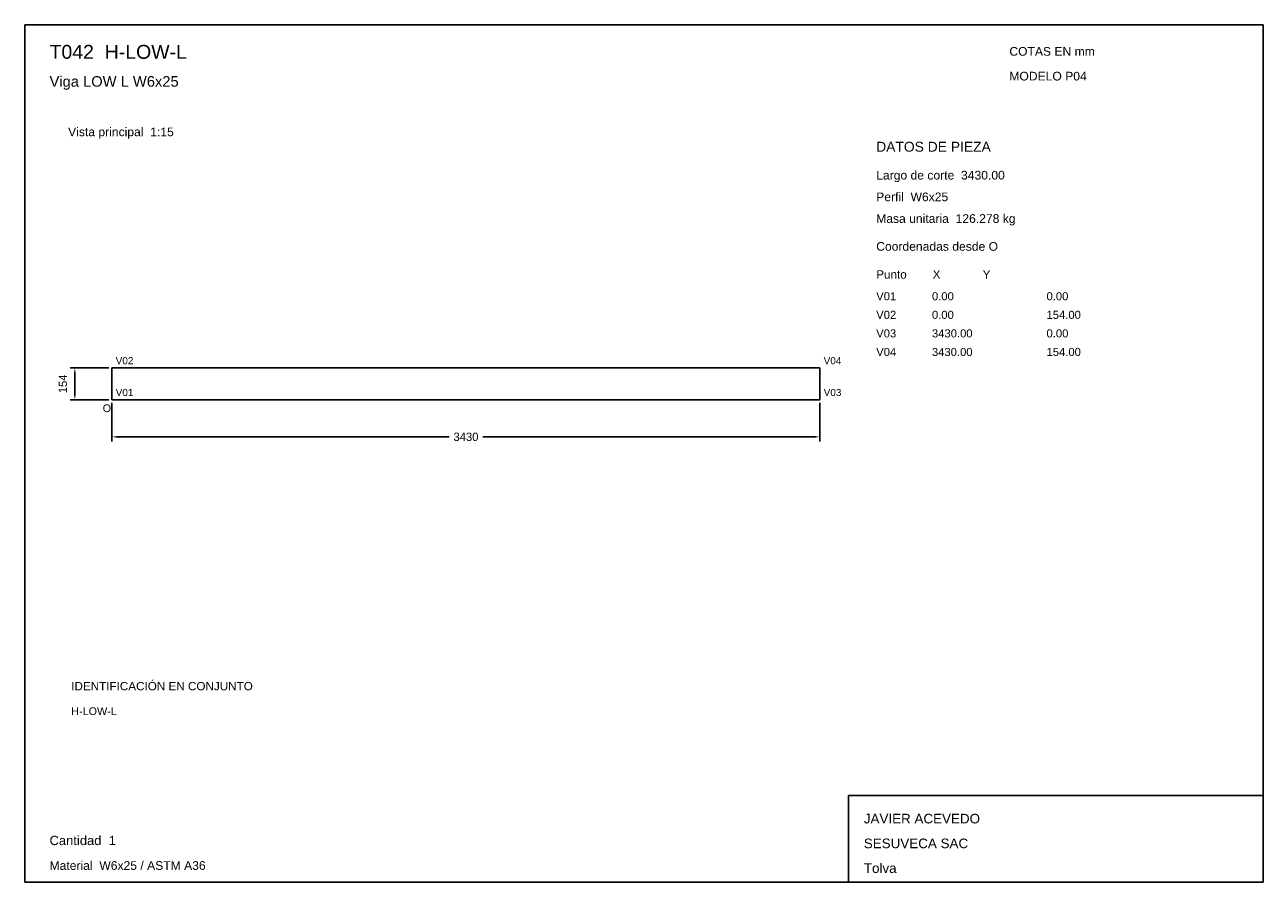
# Model space of a CAD drawing. Header units: millimetres. Extents: x 10 to 410, y 10 to 287.
import ezdxf

# ---------------------------------------------------------------- set-up
doc = ezdxf.new("R2010")
doc.units = ezdxf.units.MM
doc.styles.add('ARIAL', font='arial.ttf')
doc.dimstyles.get("Standard").update_dxf_attribs({"dimtxt": 2.5, "dimasz": 2.5, "dimexe": 1.25, "dimexo": 0.625, "dimtad": 1, "dimcen": 2.5, "dimazin": 3, "dimtfac": 1, "dimtmove": 0, "dimatfit": 3})

# ---------------------------------------------------------------- blocks, each defined once
blk = doc.blocks.new('_CLOSEDFILLED')
at = {"color": 0, "linetype": 'BYBLOCK'}
blk.add_solid([(-1, 0.16), (0, 0), (-1, -0.16)], dxfattribs=at)
blk = doc.blocks.new('*D1')
for p, q in [((38.17, 164.87), (38.17, 152.37)), ((266.83, 164.87), (266.83, 152.37)), ((40.17, 153.87), (147.1, 153.87)), ((157.9, 153.87), (264.83, 153.87))]:
    blk.add_line(p, q)
at = {"layer": 'Defpoints'}
for p in [(38.17, 165.87), (266.83, 165.87), (38.17, 153.87)]:
    blk.add_point(p, dxfattribs=at)
at = {"xscale": 2, "yscale": 2, "rotation": 180}
blk.add_blockref('_CLOSEDFILLED', (38.17, 153.87), dxfattribs=at)
at = {"xscale": 2, "yscale": 2}
blk.add_blockref('_CLOSEDFILLED', (266.83, 153.87), dxfattribs=at)
at = {"insert": (152.5, 153.87), "char_height": 2.7, "attachment_point": 5}
blk.add_mtext('3430', dxfattribs=at)
blk = doc.blocks.new('*D2')
for p, q in [((37.17, 176.13), (24.67, 176.13)), ((26.17, 167.87), (26.17, 174.13)), ((37.17, 165.87), (24.67, 165.87))]:
    blk.add_line(p, q)
at = {"layer": 'Defpoints'}
for p in [(38.17, 176.13), (26.17, 165.87), (38.17, 165.87)]:
    blk.add_point(p, dxfattribs=at)
at = {"xscale": 2, "yscale": 2}
for p, rotation in [((26.17, 176.13), 90), ((26.17, 165.87), 270)]:
    blk.add_blockref('_CLOSEDFILLED', p, dxfattribs=dict(at, rotation=rotation))
at = {"insert": (22.32, 171), "char_height": 2.7, "attachment_point": 5, "rotation": 90}
blk.add_mtext('154', dxfattribs=at)

msp = doc.modelspace()

# ---------------------------------------------------------------- linework, layer by layer
for p, q in [((410, 287), (10, 287)), ((10, 287), (10, 10)), ((410, 10), (410, 287)), ((410, 38), (276, 38)), ((276, 38), (276, 10)), ((410, 10), (410, 38)), ((10, 10), (410, 10)), ((276, 10), (410, 10))]:
    msp.add_line(p, q)
for points in [[(38.16667, 176.13333), (266.83333, 176.13333), (266.83333, 176.13333)], [(38.16667, 176.13333), (38.16667, 165.86667), (38.16667, 165.86667)], [(266.83333, 176.13333), (266.83333, 165.86667), (266.83333, 165.86667)], [(38.16667, 165.86667), (266.83333, 165.86667), (266.83333, 165.86667)]]:
    msp.add_lwpolyline(points)

# ---------------------------------------------------------------- texts
at = {"style": 'ARIAL'}
for s, height, p in [('T042  H-LOW-L', 4.5, (18, 276)), ('COTAS EN mm', 2.8, (328, 277)), ('Viga LOW L W6x25', 3.4, (18, 267)), ('MODELO P04', 2.8, (328, 269)), ('Vista principal  1:15', 2.8, (24, 251)), ('DATOS DE PIEZA', 3.2, (285, 246)), ('Largo de corte  3430.00', 2.8, (285, 237)), ('Perfil  W6x25', 2.8, (285, 230)), ('Masa unitaria  126.278 kg', 2.8, (285, 223)), ('Coordenadas desde O', 2.8, (285, 214)), ('Punto        X             Y', 2.7, (285, 205)), ('V01', 2.6, (285, 198)), ('0.00', 2.6, (303, 198)), ('0.00', 2.6, (340, 198)), ('V02', 2.6, (285, 192)), ('0.00', 2.6, (303, 192)), ('154.00', 2.6, (340, 192)), ('V03', 2.6, (285, 186)), ('3430.00', 2.6, (303, 186)), ('0.00', 2.6, (340, 186)), ('V04', 2.6, (285, 180)), ('3430.00', 2.6, (303, 180)), ('154.00', 2.6, (340, 180)), ('V02', 2.3, (39.36667, 177.33333)), ('V04', 2.3, (268.03333, 177.33333)), ('V01', 2.3, (39.36667, 167.06667)), ('V03', 2.3, (268.03333, 167.06667)), ('O', 2.5, (35.16667, 161.86667)), ('IDENTIFICACIÓN EN CONJUNTO', 2.7, (25, 72)), ('H-LOW-L', 2.5, (25, 64)), ('JAVIER ACEVEDO', 3.1, (281, 29)), ('Cantidad  1', 3, (18, 22)), ('SESUVECA SAC', 3.1, (281, 21)), ('Material  W6x25 / ASTM A36', 2.8, (18, 14)), ('Tolva', 3.1, (281, 13))]:
    msp.add_text(s, height=height, dxfattribs=at).set_placement(p)

# ---------------------------------------------------------------- dimensions: what is measured, and where the dimension line sits
dim = msp.add_linear_dim(base=(26.16667, 165.86667), p1=(38.16667, 165.86667), p2=(38.16667, 176.13333), angle=90, dimstyle='Standard', override={"dimtxt": 2.7, "dimasz": 2, "dimexe": 1.5, "dimexo": 1, "dimgap": 1, "dimdec": 2, "dimlfac": 15, "dimzin": 8})
dim.commit()
dim.dimension.update_dxf_attribs({"geometry": '*D2', "text_midpoint": (22.31667, 171)})
dim = msp.add_linear_dim(base=(38.16667, 153.86667), p1=(38.16667, 165.86667), p2=(266.83333, 165.86667), dimstyle='Standard', override={"dimtxt": 2.7, "dimasz": 2, "dimexe": 1.5, "dimexo": 1, "dimgap": 1, "dimdec": 2, "dimlfac": 15, "dimzin": 8})
dim.commit()
dim.dimension.update_dxf_attribs({"geometry": '*D1', "text_midpoint": (152.5, 153.86667)})

doc.saveas('drawing.dxf')
